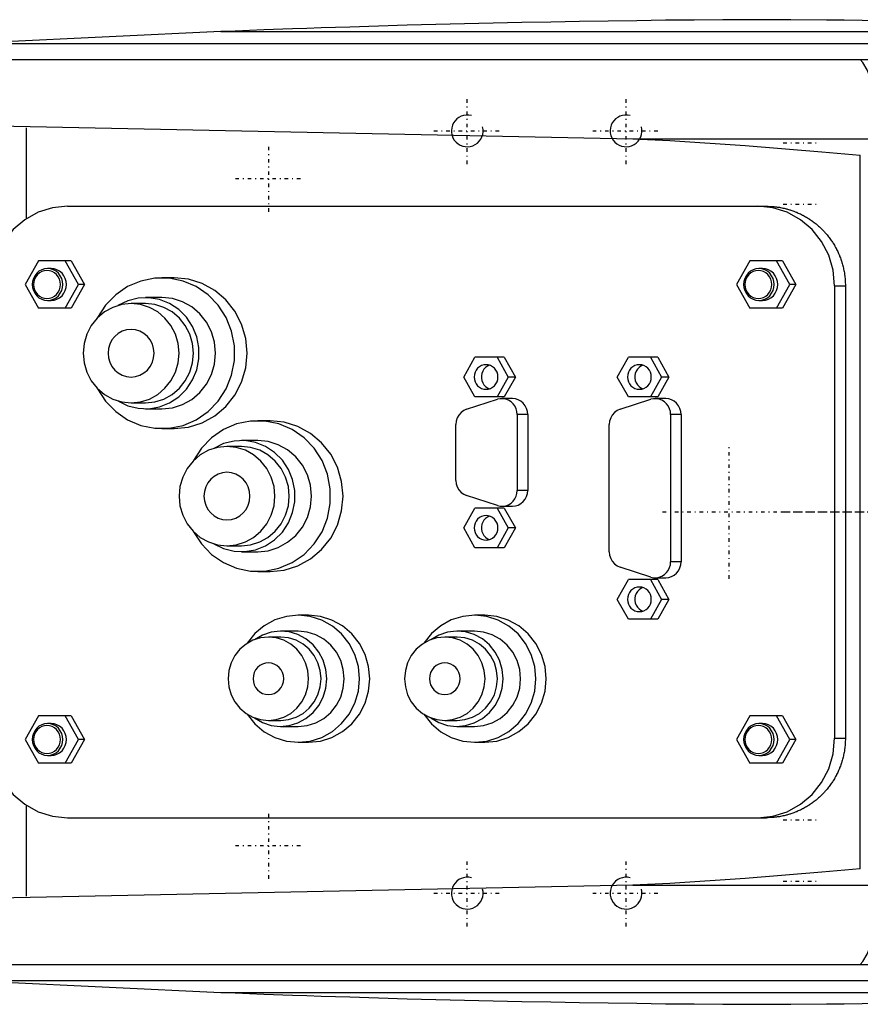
# Model space of a CAD drawing. Extents: x -702 to 168, y -90 to 90.
# Tile 2 of 4: x -556 to -451, y -62 to 62. Entities that reach past the tile are written whole.
import ezdxf

# ---------------------------------------------------------------- set-up
doc = ezdxf.new("R2010")
doc.units = 0
doc.linetypes.add('CENTER', pattern=[1.5, 0.45, -0.5, 0.05, -0.5])
for name, color, linetype in [('AM_0', 7, 'CONTINUOUS'), ('AM_10', 7, 'CONTINUOUS'), ('AM_7', 7, 'CENTER')]:
    doc.layers.add(name, color=color, linetype=linetype)

msp = doc.modelspace()

# ---------------------------------------------------------------- linework, layer by layer
at = {"layer": 'AM_0', "color": 7, "linetype": 'CONTINUOUS'}
for p, q in [((-531.04, 60.5), (-562.76, 59)), ((-531.04, 60.5), (-385.14, 60.5)), ((-562.76, 59), (-352.3, 59)), ((-594.4, 57), (-342.93, 57)), ((-598.5, 49.45), (-479.16, 47)), ((-555.5, 36.95), (-555.5, 48.38)), ((-479.16, 47), (-446.87, 47)), ((-450.5, -44.92), (-450.5, 44.92)), ((-550.34, 38.5), (-462.3, 38.5)), ((-554, 31.65), (-555.67, 28.65)), ((-549.88, 31.65), (-554, 31.65)), ((-548.98, 28.65), (-550.65, 31.65)), ((-549.88, 31.65), (-548.2, 28.65)), ((-464.41, 31.65), (-466.08, 28.65)), ((-460.29, 31.65), (-464.41, 31.65)), ((-459.39, 28.65), (-461.06, 31.65)), ((-460.29, 31.65), (-458.61, 28.65)), ((-552.41, 30.65), (-552.86, 30.65)), ((-462.82, 30.65), (-463.27, 30.65)), ((-555.67, 28.65), (-554, 25.65)), ((-550.65, 25.65), (-548.98, 28.65)), ((-548.2, 28.65), (-549.88, 25.65)), ((-548.2, 28.65), (-548.98, 28.65)), ((-536.9, 29.5), (-538.46, 29.5)), ((-466.08, 28.65), (-464.41, 25.65)), ((-461.06, 25.65), (-459.39, 28.65)), ((-458.61, 28.65), (-460.29, 25.65)), ((-458.61, 28.65), (-459.39, 28.65)), ((-453.75, 28.5), (-452.38, 28.5)), ((-453.75, 28.5), (-453.75, -28.5)), ((-452.38, 28.5), (-452.38, -28.5)), ((-552.86, 26.65), (-552.41, 26.65)), ((-540.53, 26.25), (-542.34, 26.25)), ((-538.46, 27), (-540.53, 27)), ((-463.27, 26.65), (-462.82, 26.65)), ((-549.88, 25.65), (-554, 25.65)), ((-460.29, 25.65), (-464.41, 25.65)), ((-500.43, 17), (-499.03, 19.5)), ((-495.34, 19.5), (-499.03, 19.5)), ((-496.24, 19.5), (-494.85, 17)), ((-495.34, 19.5), (-493.94, 17)), ((-481.11, 17), (-479.71, 19.5)), ((-476.02, 19.5), (-479.71, 19.5)), ((-476.93, 19.5), (-475.53, 17)), ((-476.02, 19.5), (-474.62, 17)), ((-499.03, 14.5), (-500.43, 17)), ((-494.85, 17), (-496.24, 14.5)), ((-493.94, 17), (-495.34, 14.5)), ((-493.94, 17), (-494.85, 17)), ((-479.71, 14.5), (-481.11, 17)), ((-475.53, 17), (-476.93, 14.5)), ((-474.62, 17), (-476.02, 14.5)), ((-474.62, 17), (-475.53, 17)), ((-542.34, 13.75), (-540.53, 13.75)), ((-500.08, 12.94), (-496.21, 14.19)), ((-495.34, 14.5), (-499.03, 14.5)), ((-494.32, 14.28), (-495.64, 14.28)), ((-480.76, 12.94), (-476.89, 14.19)), ((-476.02, 14.5), (-479.71, 14.5)), ((-475, 14.28), (-476.32, 14.28)), ((-540.53, 13), (-538.46, 13)), ((-524.83, 11.5), (-526.38, 11.5)), ((-493.71, 12.28), (-493.71, 2.72)), ((-492.39, 12.28), (-493.71, 12.28)), ((-492.39, 12.28), (-492.39, 2.72)), ((-474.39, 12.28), (-474.39, -6.28)), ((-473.07, 12.28), (-474.39, 12.28)), ((-473.07, 12.28), (-473.07, -6.28)), ((-538.46, 10.5), (-536.9, 10.5)), ((-501.43, 3.97), (-501.43, 11.03)), ((-482.11, -5.03), (-482.11, 11.03)), ((-526.38, 9), (-528.45, 9)), ((-528.45, 8.25), (-530.26, 8.25)), ((-492.39, 2.72), (-493.71, 2.72)), ((-496.21, 0.81), (-500.08, 2.06)), ((-500.43, -2), (-499.03, 0.5)), ((-495.34, 0.5), (-499.03, 0.5)), ((-496.24, 0.5), (-494.85, -2)), ((-495.64, 0.72), (-494.32, 0.72)), ((-495.34, 0.5), (-493.94, -2)), ((-499.03, -4.5), (-500.43, -2)), ((-494.85, -2), (-496.24, -4.5)), ((-493.94, -2), (-495.34, -4.5)), ((-493.94, -2), (-494.85, -2)), ((-530.26, -4.25), (-528.45, -4.25)), ((-495.34, -4.5), (-499.03, -4.5)), ((-528.45, -5), (-526.38, -5)), ((-476.89, -8.19), (-480.76, -6.94)), ((-473.07, -6.28), (-474.39, -6.28)), ((-526.38, -7.5), (-524.83, -7.5)), ((-481.11, -11), (-479.71, -8.5)), ((-476.02, -8.5), (-479.71, -8.5)), ((-476.93, -8.5), (-475.53, -11)), ((-476.32, -8.28), (-475, -8.28)), ((-476.02, -8.5), (-474.62, -11)), ((-479.71, -13.5), (-481.11, -11)), ((-475.53, -11), (-476.93, -13.5)), ((-474.62, -11), (-476.02, -13.5)), ((-474.62, -11), (-475.53, -11)), ((-520, -13), (-521.29, -13)), ((-497.78, -13), (-499.08, -13)), ((-476.02, -13.5), (-479.71, -13.5)), ((-523.49, -15.75), (-525.05, -15.75)), ((-521.29, -15), (-523.49, -15)), ((-501.28, -15.75), (-502.83, -15.75)), ((-499.08, -15), (-501.28, -15)), ((-554, -25.65), (-555.67, -28.65)), ((-549.88, -25.65), (-554, -25.65)), ((-548.98, -28.65), (-550.65, -25.65)), ((-549.88, -25.65), (-548.2, -28.65)), ((-464.41, -25.65), (-466.08, -28.65)), ((-460.29, -25.65), (-464.41, -25.65)), ((-459.39, -28.65), (-461.06, -25.65)), ((-460.29, -25.65), (-458.61, -28.65)), ((-552.41, -26.65), (-552.86, -26.65)), ((-525.05, -26.25), (-523.49, -26.25)), ((-523.49, -27), (-521.29, -27)), ((-502.83, -26.25), (-501.28, -26.25)), ((-501.28, -27), (-499.08, -27)), ((-462.82, -26.65), (-463.27, -26.65)), ((-453.75, -28.5), (-452.38, -28.5)), ((-555.67, -28.65), (-554, -31.65)), ((-550.65, -31.65), (-548.98, -28.65)), ((-548.2, -28.65), (-549.88, -31.65)), ((-548.2, -28.65), (-548.98, -28.65)), ((-521.29, -29), (-520, -29)), ((-499.08, -29), (-497.78, -29)), ((-466.08, -28.65), (-464.41, -31.65)), ((-461.06, -31.65), (-459.39, -28.65)), ((-458.61, -28.65), (-460.29, -31.65)), ((-458.61, -28.65), (-459.39, -28.65)), ((-552.86, -30.65), (-552.41, -30.65)), ((-463.27, -30.65), (-462.82, -30.65)), ((-549.88, -31.65), (-554, -31.65)), ((-460.29, -31.65), (-464.41, -31.65)), ((-555.5, -48.38), (-555.5, -36.95)), ((-550.34, -38.5), (-462.3, -38.5)), ((-479.16, -47), (-598.5, -49.45)), ((-479.16, -47), (-446.87, -47)), ((-594.4, -57), (-342.93, -57)), ((-562.76, -59), (-352.3, -59)), ((-562.76, -59), (-531.04, -60.5)), ((-531.04, -60.5), (-385.14, -60.5))]:
    msp.add_line(p, q, dxfattribs=at)
for points in [[(-550.34, 38.5), (-552.23, 38.31), (-554.04, 37.74), (-555.71, 36.81), (-557.17, 35.57), (-558.37, 34.06), (-559.26, 32.33), (-559.81, 30.45), (-560, 28.5)], [(-453.75, 28.5), (-453.93, 30.45), (-454.48, 32.33), (-455.38, 34.06), (-456.58, 35.57), (-458.04, 36.81), (-459.71, 37.74), (-461.52, 38.31), (-463.41, 38.5)], [(-552.41, 26.65), (-552.03, 26.69), (-551.67, 26.8), (-551.34, 26.99), (-551.04, 27.24), (-550.8, 27.54), (-550.63, 27.88), (-550.52, 28.26), (-550.48, 28.65), (-550.52, 29.04), (-550.63, 29.42), (-550.8, 29.76), (-551.04, 30.06), (-551.34, 30.31), (-551.67, 30.5), (-552.03, 30.61), (-552.41, 30.65)], [(-462.82, 26.65), (-462.44, 26.69), (-462.08, 26.8), (-461.75, 26.99), (-461.45, 27.24), (-461.21, 27.54), (-461.04, 27.88), (-460.93, 28.26), (-460.89, 28.65), (-460.93, 29.04), (-461.04, 29.42), (-461.21, 29.76), (-461.45, 30.06), (-461.75, 30.31), (-462.08, 30.5), (-462.44, 30.61), (-462.82, 30.65)], [(-546.55, 15.52), (-545.55, 13.97), (-544.28, 12.66), (-542.78, 11.62), (-541.12, 10.91), (-539.35, 10.55), (-537.56, 10.55), (-535.79, 10.91), (-534.13, 11.62), (-532.63, 12.66), (-531.36, 13.97), (-530.36, 15.52), (-529.68, 17.24), (-529.32, 19.07), (-529.32, 20.93), (-529.68, 22.76), (-530.36, 24.48), (-531.36, 26.03), (-532.63, 27.34), (-534.13, 28.38), (-535.79, 29.09), (-537.56, 29.45), (-539.35, 29.45), (-541.12, 29.09), (-542.78, 28.38), (-544.28, 27.34), (-545.55, 26.03), (-546.55, 24.48)], [(-536.9, 10.5), (-535.11, 10.68), (-533.39, 11.22), (-531.81, 12.1), (-530.42, 13.28), (-529.27, 14.72), (-528.43, 16.36), (-527.9, 18.15), (-527.73, 20), (-527.9, 21.85), (-528.43, 23.64), (-529.27, 25.28), (-530.42, 26.72), (-531.81, 27.9), (-533.39, 28.78), (-535.11, 29.32), (-536.9, 29.5)], [(-543.99, 13.99), (-542.76, 13.39), (-541.45, 13.06), (-540.09, 13.01), (-538.75, 13.25), (-537.49, 13.75), (-536.34, 14.5), (-535.37, 15.47), (-534.6, 16.63), (-534.07, 17.92), (-533.8, 19.3), (-533.8, 20.7), (-534.07, 22.08), (-534.6, 23.37), (-535.37, 24.53), (-536.34, 25.5), (-537.49, 26.25), (-538.75, 26.75), (-540.09, 26.99), (-541.45, 26.94), (-542.76, 26.61), (-543.99, 26.01)], [(-540.53, 13.75), (-539.35, 13.87), (-538.22, 14.23), (-537.17, 14.8), (-536.26, 15.58), (-535.51, 16.53), (-534.95, 17.61), (-534.61, 18.78), (-534.49, 20), (-534.61, 21.22), (-534.95, 22.39), (-535.51, 23.47), (-536.26, 24.42), (-537.17, 25.2), (-538.22, 25.77), (-539.35, 26.13), (-540.53, 26.25)], [(-538.46, 13), (-537.14, 13.13), (-535.87, 13.53), (-534.7, 14.18), (-533.68, 15.05), (-532.83, 16.11), (-532.21, 17.32), (-531.83, 18.63), (-531.7, 20), (-531.83, 21.37), (-532.21, 22.68), (-532.83, 23.89), (-533.68, 24.95), (-534.7, 25.82), (-535.87, 26.47), (-537.14, 26.87), (-538.46, 27)], [(-497.18, 18.48), (-497.45, 18.36), (-497.69, 18.19), (-497.9, 17.98), (-498.06, 17.72), (-498.17, 17.45), (-498.22, 17.15), (-498.22, 16.85), (-498.17, 16.55), (-498.06, 16.28), (-497.9, 16.02), (-497.69, 15.81), (-497.45, 15.64), (-497.18, 15.52)], [(-477.87, 18.48), (-478.13, 18.36), (-478.37, 18.19), (-478.58, 17.98), (-478.74, 17.72), (-478.85, 17.45), (-478.9, 17.15), (-478.9, 16.85), (-478.85, 16.55), (-478.74, 16.28), (-478.58, 16.02), (-478.37, 15.81), (-478.13, 15.64), (-477.87, 15.52)], [(-493.71, 12.28), (-493.74, 12.65), (-493.84, 13.01), (-494, 13.35), (-494.22, 13.64), (-494.49, 13.89), (-494.8, 14.08), (-495.14, 14.21), (-495.5, 14.27), (-495.86, 14.27), (-496.21, 14.19)], [(-492.39, 12.28), (-492.42, 12.67), (-492.53, 13.04), (-492.71, 13.39), (-492.95, 13.69), (-493.24, 13.94), (-493.58, 14.13), (-493.94, 14.24), (-494.32, 14.28)], [(-474.39, 12.28), (-474.42, 12.65), (-474.52, 13.01), (-474.68, 13.35), (-474.9, 13.64), (-475.17, 13.89), (-475.48, 14.08), (-475.82, 14.21), (-476.18, 14.27), (-476.54, 14.27), (-476.89, 14.19)], [(-473.07, 12.28), (-473.1, 12.67), (-473.21, 13.04), (-473.39, 13.39), (-473.63, 13.69), (-473.93, 13.94), (-474.26, 14.13), (-474.62, 14.24), (-475, 14.28)], [(-500.08, 12.94), (-500.45, 12.77), (-500.78, 12.53), (-501.06, 12.21), (-501.26, 11.85), (-501.39, 11.45), (-501.43, 11.03)], [(-480.76, 12.94), (-481.13, 12.77), (-481.46, 12.53), (-481.74, 12.21), (-481.94, 11.85), (-482.07, 11.45), (-482.11, 11.03)], [(-534.47, -2.48), (-533.47, -4.03), (-532.2, -5.34), (-530.71, -6.38), (-529.05, -7.09), (-527.28, -7.45), (-525.48, -7.45), (-523.72, -7.09), (-522.06, -6.38), (-520.56, -5.34), (-519.29, -4.03), (-518.29, -2.48), (-517.6, -0.76), (-517.25, 1.07), (-517.25, 2.93), (-517.6, 4.76), (-518.29, 6.48), (-519.29, 8.03), (-520.56, 9.34), (-522.06, 10.38), (-523.72, 11.09), (-525.48, 11.45), (-527.28, 11.45), (-529.05, 11.09), (-530.71, 10.38), (-532.2, 9.34), (-533.47, 8.03), (-534.47, 6.48)], [(-524.83, -7.5), (-523.04, -7.32), (-521.32, -6.78), (-519.73, -5.9), (-518.34, -4.72), (-517.2, -3.28), (-516.35, -1.64), (-515.83, 0.15), (-515.65, 2), (-515.83, 3.85), (-516.35, 5.64), (-517.2, 7.28), (-518.34, 8.72), (-519.73, 9.9), (-521.32, 10.78), (-523.04, 11.32), (-524.83, 11.5)], [(-531.92, -4.01), (-530.69, -4.61), (-529.37, -4.94), (-528.02, -4.99), (-526.68, -4.75), (-525.41, -4.25), (-524.27, -3.5), (-523.29, -2.53), (-522.53, -1.37), (-522, -0.08), (-521.73, 1.3), (-521.73, 2.7), (-522, 4.08), (-522.53, 5.37), (-523.29, 6.53), (-524.27, 7.5), (-525.41, 8.25), (-526.68, 8.75), (-528.02, 8.99), (-529.37, 8.94), (-530.69, 8.61), (-531.92, 8.01)], [(-526.38, -5), (-525.06, -4.87), (-523.8, -4.47), (-522.63, -3.82), (-521.6, -2.95), (-520.76, -1.89), (-520.14, -0.68), (-519.75, 0.63), (-519.62, 2), (-519.75, 3.37), (-520.14, 4.68), (-520.76, 5.89), (-521.6, 6.95), (-522.63, 7.82), (-523.8, 8.47), (-525.06, 8.87), (-526.38, 9)], [(-528.45, -4.25), (-527.28, -4.13), (-526.14, -3.77), (-525.1, -3.2), (-524.18, -2.42), (-523.43, -1.47), (-522.88, -0.39), (-522.53, 0.78), (-522.42, 2), (-522.53, 3.22), (-522.88, 4.39), (-523.43, 5.47), (-524.18, 6.42), (-525.1, 7.2), (-526.14, 7.77), (-527.28, 8.13), (-528.45, 8.25)], [(-501.43, 3.97), (-501.39, 3.55), (-501.26, 3.15), (-501.06, 2.79), (-500.78, 2.47), (-500.45, 2.23), (-500.08, 2.06)], [(-496.21, 0.81), (-495.86, 0.73), (-495.5, 0.73), (-495.14, 0.79), (-494.8, 0.92), (-494.49, 1.11), (-494.22, 1.36), (-494, 1.65), (-493.84, 1.99), (-493.74, 2.35), (-493.71, 2.72)], [(-494.32, 0.72), (-493.94, 0.76), (-493.58, 0.87), (-493.24, 1.06), (-492.95, 1.31), (-492.71, 1.61), (-492.53, 1.96), (-492.42, 2.33), (-492.39, 2.72)], [(-497.18, -0.52), (-497.45, -0.64), (-497.69, -0.81), (-497.9, -1.02), (-498.06, -1.28), (-498.17, -1.55), (-498.22, -1.85), (-498.22, -2.15), (-498.17, -2.45), (-498.06, -2.72), (-497.9, -2.98), (-497.69, -3.19), (-497.45, -3.36), (-497.18, -3.48)], [(-482.11, -5.03), (-482.07, -5.45), (-481.94, -5.85), (-481.74, -6.21), (-481.46, -6.53), (-481.13, -6.77), (-480.76, -6.94)], [(-476.89, -8.19), (-476.54, -8.27), (-476.18, -8.27), (-475.82, -8.21), (-475.48, -8.08), (-475.17, -7.89), (-474.9, -7.64), (-474.68, -7.35), (-474.52, -7.01), (-474.42, -6.65), (-474.39, -6.28)], [(-475, -8.28), (-474.62, -8.24), (-474.26, -8.13), (-473.93, -7.94), (-473.63, -7.69), (-473.39, -7.39), (-473.21, -7.04), (-473.1, -6.67), (-473.07, -6.28)], [(-477.87, -9.52), (-478.13, -9.64), (-478.37, -9.81), (-478.58, -10.02), (-478.74, -10.28), (-478.85, -10.55), (-478.9, -10.85), (-478.9, -11.15), (-478.85, -11.45), (-478.74, -11.72), (-478.58, -11.98), (-478.37, -12.19), (-478.13, -12.36), (-477.87, -12.48)], [(-527.7, -25.47), (-526.74, -26.68), (-525.56, -27.67), (-524.23, -28.4), (-522.78, -28.85), (-521.27, -29), (-519.77, -28.84), (-518.32, -28.38), (-516.99, -27.64), (-515.82, -26.65), (-514.86, -25.44), (-514.15, -24.06), (-513.71, -22.56), (-513.57, -21), (-513.71, -19.44), (-514.15, -17.94), (-514.86, -16.56), (-515.82, -15.35), (-516.99, -14.36), (-518.32, -13.62), (-519.77, -13.16), (-521.27, -13), (-522.78, -13.15), (-524.23, -13.6), (-525.56, -14.33), (-526.74, -15.32), (-527.7, -16.53)], [(-520, -29), (-518.49, -28.85), (-517.04, -28.39), (-515.71, -27.65), (-514.54, -26.66), (-513.57, -25.44), (-512.86, -24.06), (-512.42, -22.56), (-512.27, -21), (-512.42, -19.44), (-512.86, -17.94), (-513.57, -16.56), (-514.54, -15.34), (-515.71, -14.35), (-517.04, -13.61), (-518.49, -13.15), (-520, -13)], [(-505.48, -25.47), (-504.52, -26.68), (-503.35, -27.67), (-502.01, -28.4), (-500.56, -28.85), (-499.06, -29), (-497.55, -28.84), (-496.11, -28.38), (-494.77, -27.64), (-493.61, -26.65), (-492.65, -25.44), (-491.94, -24.06), (-491.5, -22.56), (-491.35, -21), (-491.5, -19.44), (-491.94, -17.94), (-492.65, -16.56), (-493.61, -15.35), (-494.77, -14.36), (-496.11, -13.62), (-497.55, -13.16), (-499.06, -13), (-500.56, -13.15), (-502.01, -13.6), (-503.35, -14.33), (-504.52, -15.32), (-505.48, -16.53)], [(-497.78, -29), (-496.28, -28.85), (-494.83, -28.39), (-493.49, -27.65), (-492.32, -26.66), (-491.36, -25.44), (-490.64, -24.06), (-490.2, -22.56), (-490.06, -21), (-490.2, -19.44), (-490.64, -17.94), (-491.36, -16.56), (-492.32, -15.34), (-493.49, -14.35), (-494.83, -13.61), (-496.28, -13.15), (-497.78, -13)], [(-526.81, -25.92), (-525.8, -26.5), (-524.71, -26.87), (-523.57, -27), (-522.43, -26.9), (-521.33, -26.57), (-520.32, -26.02), (-519.42, -25.27), (-518.69, -24.36), (-518.15, -23.32), (-517.81, -22.18), (-517.7, -21), (-517.81, -19.82), (-518.15, -18.68), (-518.69, -17.64), (-519.42, -16.73), (-520.32, -15.98), (-521.33, -15.43), (-522.43, -15.1), (-523.57, -15), (-524.71, -15.13), (-525.8, -15.5), (-526.81, -16.08)], [(-523.49, -26.25), (-522.5, -26.15), (-521.55, -25.85), (-520.68, -25.37), (-519.91, -24.71), (-519.28, -23.92), (-518.81, -23.01), (-518.52, -22.02), (-518.42, -21), (-518.52, -19.98), (-518.81, -18.99), (-519.28, -18.08), (-519.91, -17.29), (-520.68, -16.63), (-521.55, -16.15), (-522.5, -15.85), (-523.49, -15.75)], [(-521.29, -27), (-520.16, -26.88), (-519.08, -26.54), (-518.07, -25.99), (-517.2, -25.24), (-516.48, -24.33), (-515.94, -23.3), (-515.61, -22.17), (-515.5, -21), (-515.61, -19.83), (-515.94, -18.7), (-516.48, -17.67), (-517.2, -16.76), (-518.07, -16.01), (-519.08, -15.46), (-520.16, -15.12), (-521.29, -15)], [(-504.59, -25.92), (-503.59, -26.5), (-502.5, -26.87), (-501.36, -27), (-500.22, -26.9), (-499.12, -26.57), (-498.1, -26.02), (-497.21, -25.27), (-496.48, -24.36), (-495.93, -23.32), (-495.6, -22.18), (-495.48, -21), (-495.6, -19.82), (-495.93, -18.68), (-496.48, -17.64), (-497.21, -16.73), (-498.1, -15.98), (-499.12, -15.43), (-500.22, -15.1), (-501.36, -15), (-502.5, -15.13), (-503.59, -15.5), (-504.59, -16.08)], [(-501.28, -26.25), (-500.29, -26.15), (-499.34, -25.85), (-498.46, -25.37), (-497.69, -24.71), (-497.06, -23.92), (-496.59, -23.01), (-496.3, -22.02), (-496.21, -21), (-496.3, -19.98), (-496.59, -18.99), (-497.06, -18.08), (-497.69, -17.29), (-498.46, -16.63), (-499.34, -16.15), (-500.29, -15.85), (-501.28, -15.75)], [(-499.08, -27), (-497.95, -26.88), (-496.86, -26.54), (-495.86, -25.99), (-494.98, -25.24), (-494.26, -24.33), (-493.72, -23.3), (-493.39, -22.17), (-493.28, -21), (-493.39, -19.83), (-493.72, -18.7), (-494.26, -17.67), (-494.98, -16.76), (-495.86, -16.01), (-496.86, -15.46), (-497.95, -15.12), (-499.08, -15)], [(-552.41, -30.65), (-552.03, -30.61), (-551.67, -30.5), (-551.34, -30.31), (-551.04, -30.06), (-550.8, -29.76), (-550.63, -29.42), (-550.52, -29.04), (-550.48, -28.65), (-550.52, -28.26), (-550.63, -27.88), (-550.8, -27.54), (-551.04, -27.24), (-551.34, -26.99), (-551.67, -26.8), (-552.03, -26.69), (-552.41, -26.65)], [(-462.82, -30.65), (-462.44, -30.61), (-462.08, -30.5), (-461.75, -30.31), (-461.45, -30.06), (-461.21, -29.76), (-461.04, -29.42), (-460.93, -29.04), (-460.89, -28.65), (-460.93, -28.26), (-461.04, -27.88), (-461.21, -27.54), (-461.45, -27.24), (-461.75, -26.99), (-462.08, -26.8), (-462.44, -26.69), (-462.82, -26.65)], [(-560, -28.5), (-559.81, -30.45), (-559.26, -32.33), (-558.37, -34.06), (-557.17, -35.57), (-555.71, -36.81), (-554.04, -37.74), (-552.23, -38.31), (-550.34, -38.5)], [(-463.41, -38.5), (-461.52, -38.31), (-459.71, -37.74), (-458.04, -36.81), (-456.58, -35.57), (-455.38, -34.06), (-454.48, -32.33), (-453.93, -30.45), (-453.75, -28.5)]]:
    msp.add_lwpolyline(points, dxfattribs=at)
for points in [[(-552.86, 30.65), (-553.24, 30.61), (-553.6, 30.5), (-553.94, 30.31), (-554.23, 30.06), (-554.47, 29.76), (-554.65, 29.42), (-554.76, 29.04), (-554.8, 28.65), (-554.76, 28.26), (-554.65, 27.88), (-554.47, 27.54), (-554.23, 27.24), (-553.94, 26.99), (-553.6, 26.8), (-553.24, 26.69), (-552.86, 26.65), (-552.49, 26.69), (-552.12, 26.8), (-551.79, 26.99), (-551.5, 27.24), (-551.26, 27.54), (-551.08, 27.88), (-550.97, 28.26), (-550.93, 28.65), (-550.97, 29.04), (-551.08, 29.42), (-551.26, 29.76), (-551.5, 30.06), (-551.79, 30.31), (-552.12, 30.5), (-552.49, 30.61)], [(-552.93, 26.9), (-552.6, 26.93), (-552.28, 27.03), (-551.99, 27.19), (-551.73, 27.41), (-551.52, 27.68), (-551.37, 27.98), (-551.27, 28.31), (-551.24, 28.65), (-551.27, 28.99), (-551.37, 29.32), (-551.52, 29.62), (-551.73, 29.89), (-551.99, 30.11), (-552.28, 30.27), (-552.6, 30.37), (-552.93, 30.4), (-553.26, 30.37), (-553.58, 30.27), (-553.87, 30.11), (-554.12, 29.89), (-554.33, 29.62), (-554.49, 29.32), (-554.59, 28.99), (-554.62, 28.65), (-554.59, 28.31), (-554.49, 27.98), (-554.33, 27.68), (-554.12, 27.41), (-553.87, 27.19), (-553.58, 27.03), (-553.26, 26.93)], [(-463.27, 30.65), (-463.65, 30.61), (-464.01, 30.5), (-464.35, 30.31), (-464.64, 30.06), (-464.88, 29.76), (-465.06, 29.42), (-465.17, 29.04), (-465.21, 28.65), (-465.17, 28.26), (-465.06, 27.88), (-464.88, 27.54), (-464.64, 27.24), (-464.35, 26.99), (-464.01, 26.8), (-463.65, 26.69), (-463.27, 26.65), (-462.9, 26.69), (-462.53, 26.8), (-462.2, 26.99), (-461.91, 27.24), (-461.67, 27.54), (-461.49, 27.88), (-461.38, 28.26), (-461.34, 28.65), (-461.38, 29.04), (-461.49, 29.42), (-461.67, 29.76), (-461.91, 30.06), (-462.2, 30.31), (-462.53, 30.5), (-462.9, 30.61)], [(-463.34, 26.9), (-463.01, 26.93), (-462.69, 27.03), (-462.4, 27.19), (-462.14, 27.41), (-461.93, 27.68), (-461.78, 27.98), (-461.68, 28.31), (-461.65, 28.65), (-461.68, 28.99), (-461.78, 29.32), (-461.93, 29.62), (-462.14, 29.89), (-462.4, 30.11), (-462.69, 30.27), (-463.01, 30.37), (-463.34, 30.4), (-463.67, 30.37), (-463.99, 30.27), (-464.28, 30.11), (-464.53, 29.89), (-464.74, 29.62), (-464.9, 29.32), (-465, 28.99), (-465.03, 28.65), (-465, 28.31), (-464.9, 27.98), (-464.74, 27.68), (-464.53, 27.41), (-464.28, 27.19), (-463.99, 27.03), (-463.67, 26.93)], [(-542.34, 26.25), (-543.52, 26.13), (-544.65, 25.77), (-545.69, 25.2), (-546.61, 24.42), (-547.36, 23.47), (-547.92, 22.39), (-548.26, 21.22), (-548.38, 20), (-548.26, 18.78), (-547.92, 17.61), (-547.36, 16.53), (-546.61, 15.58), (-545.69, 14.8), (-544.65, 14.23), (-543.52, 13.87), (-542.34, 13.75), (-541.16, 13.87), (-540.03, 14.23), (-538.98, 14.8), (-538.07, 15.58), (-537.32, 16.53), (-536.76, 17.61), (-536.42, 18.78), (-536.3, 20), (-536.42, 21.22), (-536.76, 22.39), (-537.32, 23.47), (-538.07, 24.42), (-538.98, 25.2), (-540.03, 25.77), (-541.16, 26.13)], [(-542.34, 23), (-542.9, 22.94), (-543.45, 22.77), (-543.95, 22.49), (-544.39, 22.12), (-544.75, 21.67), (-545.02, 21.15), (-545.18, 20.59), (-545.24, 20), (-545.18, 19.41), (-545.02, 18.85), (-544.75, 18.33), (-544.39, 17.88), (-543.95, 17.51), (-543.45, 17.23), (-542.9, 17.06), (-542.34, 17), (-541.77, 17.06), (-541.23, 17.23), (-540.73, 17.51), (-540.29, 17.88), (-539.93, 18.33), (-539.66, 18.85), (-539.5, 19.41), (-539.44, 20), (-539.5, 20.59), (-539.66, 21.15), (-539.93, 21.67), (-540.29, 22.12), (-540.73, 22.49), (-541.23, 22.77), (-541.77, 22.94)], [(-497.64, 18.55), (-497.93, 18.52), (-498.21, 18.43), (-498.47, 18.29), (-498.7, 18.1), (-498.88, 17.86), (-499.02, 17.59), (-499.11, 17.3), (-499.13, 17), (-499.11, 16.7), (-499.02, 16.41), (-498.88, 16.14), (-498.7, 15.9), (-498.47, 15.71), (-498.21, 15.57), (-497.93, 15.48), (-497.64, 15.45), (-497.35, 15.48), (-497.06, 15.57), (-496.81, 15.71), (-496.58, 15.9), (-496.39, 16.14), (-496.25, 16.41), (-496.17, 16.7), (-496.14, 17), (-496.17, 17.3), (-496.25, 17.59), (-496.39, 17.86), (-496.58, 18.1), (-496.81, 18.29), (-497.06, 18.43), (-497.35, 18.52)], [(-478.32, 18.55), (-478.61, 18.52), (-478.89, 18.43), (-479.15, 18.29), (-479.38, 18.1), (-479.56, 17.86), (-479.7, 17.59), (-479.79, 17.3), (-479.82, 17), (-479.79, 16.7), (-479.7, 16.41), (-479.56, 16.14), (-479.38, 15.9), (-479.15, 15.71), (-478.89, 15.57), (-478.61, 15.48), (-478.32, 15.45), (-478.03, 15.48), (-477.75, 15.57), (-477.49, 15.71), (-477.26, 15.9), (-477.07, 16.14), (-476.94, 16.41), (-476.85, 16.7), (-476.82, 17), (-476.85, 17.3), (-476.94, 17.59), (-477.07, 17.86), (-477.26, 18.1), (-477.49, 18.29), (-477.75, 18.43), (-478.03, 18.52)], [(-530.26, 8.25), (-531.44, 8.13), (-532.58, 7.77), (-533.62, 7.2), (-534.53, 6.42), (-535.28, 5.47), (-535.84, 4.39), (-536.19, 3.22), (-536.3, 2), (-536.19, 0.78), (-535.84, -0.39), (-535.28, -1.47), (-534.53, -2.42), (-533.62, -3.2), (-532.58, -3.77), (-531.44, -4.13), (-530.26, -4.25), (-529.09, -4.13), (-527.95, -3.77), (-526.91, -3.2), (-526, -2.42), (-525.25, -1.47), (-524.69, -0.39), (-524.34, 0.78), (-524.23, 2), (-524.34, 3.22), (-524.69, 4.39), (-525.25, 5.47), (-526, 6.42), (-526.91, 7.2), (-527.95, 7.77), (-529.09, 8.13)], [(-530.26, 5), (-530.83, 4.94), (-531.37, 4.77), (-531.87, 4.49), (-532.31, 4.12), (-532.67, 3.67), (-532.94, 3.15), (-533.11, 2.59), (-533.16, 2), (-533.11, 1.41), (-532.94, 0.85), (-532.67, 0.33), (-532.31, -0.12), (-531.87, -0.49), (-531.37, -0.77), (-530.83, -0.94), (-530.26, -1), (-529.7, -0.94), (-529.16, -0.77), (-528.65, -0.49), (-528.22, -0.12), (-527.86, 0.33), (-527.59, 0.85), (-527.42, 1.41), (-527.37, 2), (-527.42, 2.59), (-527.59, 3.15), (-527.86, 3.67), (-528.22, 4.12), (-528.65, 4.49), (-529.16, 4.77), (-529.7, 4.94)], [(-497.64, -0.45), (-497.93, -0.48), (-498.21, -0.57), (-498.47, -0.71), (-498.7, -0.9), (-498.88, -1.14), (-499.02, -1.41), (-499.11, -1.7), (-499.13, -2), (-499.11, -2.3), (-499.02, -2.59), (-498.88, -2.86), (-498.7, -3.1), (-498.47, -3.29), (-498.21, -3.43), (-497.93, -3.52), (-497.64, -3.55), (-497.35, -3.52), (-497.06, -3.43), (-496.81, -3.29), (-496.58, -3.1), (-496.39, -2.86), (-496.25, -2.59), (-496.17, -2.3), (-496.14, -2), (-496.17, -1.7), (-496.25, -1.41), (-496.39, -1.14), (-496.58, -0.9), (-496.81, -0.71), (-497.06, -0.57), (-497.35, -0.48)], [(-478.32, -9.45), (-478.61, -9.48), (-478.89, -9.57), (-479.15, -9.71), (-479.38, -9.9), (-479.56, -10.14), (-479.7, -10.41), (-479.79, -10.7), (-479.82, -11), (-479.79, -11.3), (-479.7, -11.59), (-479.56, -11.86), (-479.38, -12.1), (-479.15, -12.29), (-478.89, -12.43), (-478.61, -12.52), (-478.32, -12.55), (-478.03, -12.52), (-477.75, -12.43), (-477.49, -12.29), (-477.26, -12.1), (-477.07, -11.86), (-476.94, -11.59), (-476.85, -11.3), (-476.82, -11), (-476.85, -10.7), (-476.94, -10.41), (-477.07, -10.14), (-477.26, -9.9), (-477.49, -9.71), (-477.75, -9.57), (-478.03, -9.48)], [(-525.05, -15.75), (-526.04, -15.85), (-526.99, -16.15), (-527.86, -16.63), (-528.63, -17.29), (-529.26, -18.08), (-529.73, -18.99), (-530.02, -19.98), (-530.12, -21), (-530.02, -22.02), (-529.73, -23.01), (-529.26, -23.92), (-528.63, -24.71), (-527.86, -25.37), (-526.99, -25.85), (-526.04, -26.15), (-525.05, -26.25), (-524.06, -26.15), (-523.11, -25.85), (-522.23, -25.37), (-521.46, -24.71), (-520.83, -23.92), (-520.36, -23.01), (-520.07, -22.02), (-519.98, -21), (-520.07, -19.98), (-520.36, -18.99), (-520.83, -18.08), (-521.46, -17.29), (-522.23, -16.63), (-523.11, -16.15), (-524.06, -15.85)], [(-502.83, -15.75), (-503.82, -15.85), (-504.77, -16.15), (-505.65, -16.63), (-506.42, -17.29), (-507.05, -18.08), (-507.52, -18.99), (-507.8, -19.98), (-507.9, -21), (-507.8, -22.02), (-507.52, -23.01), (-507.05, -23.92), (-506.42, -24.71), (-505.65, -25.37), (-504.77, -25.85), (-503.82, -26.15), (-502.83, -26.25), (-501.84, -26.15), (-500.89, -25.85), (-500.01, -25.37), (-499.24, -24.71), (-498.61, -23.92), (-498.15, -23.01), (-497.86, -22.02), (-497.76, -21), (-497.86, -19.98), (-498.15, -18.99), (-498.61, -18.08), (-499.24, -17.29), (-500.01, -16.63), (-500.89, -16.15), (-501.84, -15.85)], [(-525.05, -19), (-525.42, -19.04), (-525.79, -19.15), (-526.12, -19.34), (-526.41, -19.59), (-526.65, -19.89), (-526.83, -20.23), (-526.94, -20.61), (-526.98, -21), (-526.94, -21.39), (-526.83, -21.77), (-526.65, -22.11), (-526.41, -22.41), (-526.12, -22.66), (-525.79, -22.85), (-525.42, -22.96), (-525.05, -23), (-524.67, -22.96), (-524.31, -22.85), (-523.97, -22.66), (-523.68, -22.41), (-523.44, -22.11), (-523.26, -21.77), (-523.15, -21.39), (-523.12, -21), (-523.15, -20.61), (-523.26, -20.23), (-523.44, -19.89), (-523.68, -19.59), (-523.97, -19.34), (-524.31, -19.15), (-524.67, -19.04)], [(-502.83, -19), (-503.21, -19.04), (-503.57, -19.15), (-503.9, -19.34), (-504.2, -19.59), (-504.44, -19.89), (-504.62, -20.23), (-504.73, -20.61), (-504.76, -21), (-504.73, -21.39), (-504.62, -21.77), (-504.44, -22.11), (-504.2, -22.41), (-503.9, -22.66), (-503.57, -22.85), (-503.21, -22.96), (-502.83, -23), (-502.45, -22.96), (-502.09, -22.85), (-501.76, -22.66), (-501.46, -22.41), (-501.22, -22.11), (-501.05, -21.77), (-500.94, -21.39), (-500.9, -21), (-500.94, -20.61), (-501.05, -20.23), (-501.22, -19.89), (-501.46, -19.59), (-501.76, -19.34), (-502.09, -19.15), (-502.45, -19.04)], [(-552.86, -26.65), (-553.24, -26.69), (-553.6, -26.8), (-553.94, -26.99), (-554.23, -27.24), (-554.47, -27.54), (-554.65, -27.88), (-554.76, -28.26), (-554.8, -28.65), (-554.76, -29.04), (-554.65, -29.42), (-554.47, -29.76), (-554.23, -30.06), (-553.94, -30.31), (-553.6, -30.5), (-553.24, -30.61), (-552.86, -30.65), (-552.49, -30.61), (-552.12, -30.5), (-551.79, -30.31), (-551.5, -30.06), (-551.26, -29.76), (-551.08, -29.42), (-550.97, -29.04), (-550.93, -28.65), (-550.97, -28.26), (-551.08, -27.88), (-551.26, -27.54), (-551.5, -27.24), (-551.79, -26.99), (-552.12, -26.8), (-552.49, -26.69)], [(-552.93, -30.4), (-552.6, -30.37), (-552.28, -30.27), (-551.99, -30.11), (-551.73, -29.89), (-551.52, -29.62), (-551.37, -29.32), (-551.27, -28.99), (-551.24, -28.65), (-551.27, -28.31), (-551.37, -27.98), (-551.52, -27.68), (-551.73, -27.41), (-551.99, -27.19), (-552.28, -27.03), (-552.6, -26.93), (-552.93, -26.9), (-553.26, -26.93), (-553.58, -27.03), (-553.87, -27.19), (-554.12, -27.41), (-554.33, -27.68), (-554.49, -27.98), (-554.59, -28.31), (-554.62, -28.65), (-554.59, -28.99), (-554.49, -29.32), (-554.33, -29.62), (-554.12, -29.89), (-553.87, -30.11), (-553.58, -30.27), (-553.26, -30.37)], [(-463.27, -26.65), (-463.65, -26.69), (-464.01, -26.8), (-464.35, -26.99), (-464.64, -27.24), (-464.88, -27.54), (-465.06, -27.88), (-465.17, -28.26), (-465.21, -28.65), (-465.17, -29.04), (-465.06, -29.42), (-464.88, -29.76), (-464.64, -30.06), (-464.35, -30.31), (-464.01, -30.5), (-463.65, -30.61), (-463.27, -30.65), (-462.9, -30.61), (-462.53, -30.5), (-462.2, -30.31), (-461.91, -30.06), (-461.67, -29.76), (-461.49, -29.42), (-461.38, -29.04), (-461.34, -28.65), (-461.38, -28.26), (-461.49, -27.88), (-461.67, -27.54), (-461.91, -27.24), (-462.2, -26.99), (-462.53, -26.8), (-462.9, -26.69)], [(-463.34, -30.4), (-463.01, -30.37), (-462.69, -30.27), (-462.4, -30.11), (-462.14, -29.89), (-461.93, -29.62), (-461.78, -29.32), (-461.68, -28.99), (-461.65, -28.65), (-461.68, -28.31), (-461.78, -27.98), (-461.93, -27.68), (-462.14, -27.41), (-462.4, -27.19), (-462.69, -27.03), (-463.01, -26.93), (-463.34, -26.9), (-463.67, -26.93), (-463.99, -27.03), (-464.28, -27.19), (-464.53, -27.41), (-464.74, -27.68), (-464.9, -27.98), (-465, -28.31), (-465.03, -28.65), (-465, -28.99), (-464.9, -29.32), (-464.74, -29.62), (-464.53, -29.89), (-464.28, -30.11), (-463.99, -30.27), (-463.67, -30.37)]]:
    msp.add_lwpolyline(points, close=True, dxfattribs=at)
for points in [[(-466, 62, 0), (-467.81, 61.99, 0), (-471.42, 61.96, 0), (-475.04, 61.92, 0), (-476.84, 61.9, 0), (-478.65, 61.87, 0), (-482.26, 61.82, 0), (-485.88, 61.77, 0), (-489.49, 61.7, 0), (-493.11, 61.63, 0), (-496.72, 61.56, 0), (-498.53, 61.51, 0), (-500.33, 61.47, 0), (-503.95, 61.38, 0), (-507.56, 61.29, 0), (-511.17, 61.18, 0), (-514.79, 61.07, 0), (-518.4, 60.96, 0), (-520.21, 60.9, 0), (-522.01, 60.83, 0), (-525.62, 60.71, 0), (-529.24, 60.57, 0), (-531.04, 60.5, 0)], [(-385.14, 60.5, 0), (-387.39, 60.58, 0), (-391.88, 60.72, 0), (-396.37, 60.86, 0), (-398.61, 60.93, 0), (-400.86, 61, 0), (-405.35, 61.12, 0), (-409.84, 61.24, 0), (-414.33, 61.34, 0), (-418.83, 61.44, 0), (-423.32, 61.53, 0), (-425.56, 61.58, 0), (-427.81, 61.62, 0), (-432.3, 61.69, 0), (-436.8, 61.76, 0), (-441.29, 61.82, 0), (-445.78, 61.87, 0), (-450.27, 61.91, 0), (-452.52, 61.93, 0), (-454.77, 61.95, 0), (-459.26, 61.97, 0), (-463.75, 61.99, 0), (-466, 62, 0)], [(-449.12, 54.2, 0), (-449.25, 54.71, 0), (-449.64, 55.69, 0), (-450.19, 56.59, 0), (-450.53, 57, 0)], [(-479.16, 47, 0), (-474.48, 46.77, 0), (-464.99, 46.16, 0), (-455.36, 45.37, 0), (-450.5, 44.92, 0)], [(-462.3, 38.5, 0), (-462.23, 38.5, 0), (-462.09, 38.5, 0), (-461.95, 38.49, 0), (-461.88, 38.49, 0), (-461.81, 38.49, 0), (-461.67, 38.48, 0), (-461.53, 38.47, 0), (-461.39, 38.46, 0), (-461.25, 38.44, 0), (-461.11, 38.43, 0), (-461.04, 38.42, 0), (-460.96, 38.41, 0), (-460.82, 38.39, 0), (-460.68, 38.37, 0), (-460.54, 38.34, 0), (-460.4, 38.31, 0), (-460.26, 38.28, 0), (-460.18, 38.27, 0), (-460.11, 38.25, 0), (-459.97, 38.22, 0), (-459.83, 38.18, 0), (-459.76, 38.17, 0), (-459.69, 38.15, 0), (-459.55, 38.11, 0), (-459.41, 38.07, 0), (-459.34, 38.04, 0), (-459.27, 38.02, 0), (-459.13, 37.97, 0), (-458.99, 37.93, 0), (-458.86, 37.88, 0), (-458.72, 37.82, 0), (-458.58, 37.77, 0), (-458.51, 37.74, 0), (-458.45, 37.71, 0), (-458.31, 37.65, 0), (-458.18, 37.59, 0), (-458.04, 37.53, 0), (-457.91, 37.47, 0), (-457.78, 37.4, 0), (-457.72, 37.37, 0), (-457.65, 37.33, 0), (-457.52, 37.26, 0), (-457.4, 37.19, 0), (-457.27, 37.12, 0), (-457.14, 37.04, 0), (-457.02, 36.96, 0), (-456.96, 36.92, 0), (-456.9, 36.88, 0), (-456.78, 36.8, 0), (-456.66, 36.72, 0), (-456.54, 36.64, 0), (-456.42, 36.55, 0), (-456.31, 36.47, 0), (-456.25, 36.42, 0), (-456.19, 36.38, 0), (-456.08, 36.29, 0), (-455.97, 36.2, 0), (-455.86, 36.1, 0), (-455.76, 36.01, 0), (-455.65, 35.92, 0), (-455.6, 35.87, 0), (-455.55, 35.82, 0), (-455.45, 35.72, 0), (-455.35, 35.63, 0), (-455.3, 35.58, 0), (-455.25, 35.53, 0), (-455.15, 35.43, 0), (-455.05, 35.33, 0), (-455.01, 35.27, 0), (-454.96, 35.22, 0), (-454.87, 35.12, 0), (-454.77, 35.01, 0), (-454.68, 34.9, 0), (-454.59, 34.79, 0), (-454.5, 34.67, 0), (-454.46, 34.62, 0), (-454.41, 34.56, 0), (-454.33, 34.44, 0), (-454.24, 34.33, 0), (-454.16, 34.21, 0), (-454.08, 34.09, 0), (-454, 33.97, 0), (-453.96, 33.9, 0), (-453.92, 33.84, 0), (-453.84, 33.72, 0), (-453.76, 33.59, 0), (-453.69, 33.46, 0), (-453.62, 33.33, 0), (-453.55, 33.2, 0), (-453.51, 33.14, 0), (-453.48, 33.07, 0), (-453.41, 32.94, 0), (-453.35, 32.81, 0), (-453.29, 32.67, 0), (-453.23, 32.54, 0), (-453.17, 32.4, 0), (-453.14, 32.33, 0), (-453.11, 32.27, 0), (-453.06, 32.13, 0), (-453, 31.99, 0), (-452.95, 31.85, 0), (-452.91, 31.71, 0), (-452.86, 31.57, 0), (-452.84, 31.5, 0), (-452.82, 31.43, 0), (-452.77, 31.29, 0), (-452.73, 31.14, 0), (-452.71, 31.07, 0), (-452.7, 31, 0), (-452.66, 30.86, 0), (-452.63, 30.71, 0), (-452.61, 30.64, 0), (-452.6, 30.57, 0), (-452.57, 30.43, 0), (-452.54, 30.28, 0), (-452.51, 30.14, 0), (-452.49, 30, 0), (-452.47, 29.85, 0), (-452.46, 29.78, 0), (-452.45, 29.71, 0), (-452.44, 29.56, 0), (-452.42, 29.42, 0), (-452.41, 29.28, 0), (-452.4, 29.14, 0), (-452.39, 28.99, 0), (-452.39, 28.92, 0), (-452.39, 28.85, 0), (-452.38, 28.71, 0), (-452.38, 28.57, 0), (-452.38, 28.5, 0)], [(-452.38, -28.5, 0), (-452.38, -28.57, 0), (-452.38, -28.71, 0), (-452.39, -28.85, 0), (-452.39, -28.92, 0), (-452.39, -28.99, 0), (-452.4, -29.14, 0), (-452.41, -29.28, 0), (-452.42, -29.42, 0), (-452.44, -29.56, 0), (-452.45, -29.71, 0), (-452.46, -29.78, 0), (-452.47, -29.85, 0), (-452.49, -30, 0), (-452.51, -30.14, 0), (-452.54, -30.28, 0), (-452.57, -30.43, 0), (-452.6, -30.57, 0), (-452.61, -30.64, 0), (-452.63, -30.71, 0), (-452.66, -30.86, 0), (-452.7, -31, 0), (-452.71, -31.07, 0), (-452.73, -31.14, 0), (-452.77, -31.29, 0), (-452.82, -31.43, 0), (-452.84, -31.5, 0), (-452.86, -31.57, 0), (-452.91, -31.71, 0), (-452.95, -31.85, 0), (-453, -31.99, 0), (-453.06, -32.13, 0), (-453.11, -32.27, 0), (-453.14, -32.33, 0), (-453.17, -32.4, 0), (-453.23, -32.54, 0), (-453.29, -32.67, 0), (-453.35, -32.81, 0), (-453.41, -32.94, 0), (-453.48, -33.07, 0), (-453.51, -33.14, 0), (-453.55, -33.2, 0), (-453.62, -33.33, 0), (-453.69, -33.46, 0), (-453.76, -33.59, 0), (-453.84, -33.72, 0), (-453.92, -33.84, 0), (-453.96, -33.9, 0), (-454, -33.97, 0), (-454.08, -34.09, 0), (-454.16, -34.21, 0), (-454.24, -34.33, 0), (-454.33, -34.44, 0), (-454.41, -34.56, 0), (-454.46, -34.62, 0), (-454.5, -34.67, 0), (-454.59, -34.79, 0), (-454.68, -34.9, 0), (-454.77, -35.01, 0), (-454.87, -35.12, 0), (-454.96, -35.22, 0), (-455.01, -35.27, 0), (-455.05, -35.33, 0), (-455.15, -35.43, 0), (-455.25, -35.53, 0), (-455.3, -35.58, 0), (-455.35, -35.63, 0), (-455.45, -35.72, 0), (-455.55, -35.82, 0), (-455.6, -35.87, 0), (-455.65, -35.92, 0), (-455.76, -36.01, 0), (-455.86, -36.1, 0), (-455.97, -36.2, 0), (-456.08, -36.29, 0), (-456.19, -36.38, 0), (-456.25, -36.42, 0), (-456.31, -36.47, 0), (-456.42, -36.55, 0), (-456.54, -36.64, 0), (-456.66, -36.72, 0), (-456.78, -36.8, 0), (-456.9, -36.88, 0), (-456.96, -36.92, 0), (-457.02, -36.96, 0), (-457.14, -37.04, 0), (-457.27, -37.12, 0), (-457.4, -37.19, 0), (-457.52, -37.26, 0), (-457.65, -37.33, 0), (-457.72, -37.37, 0), (-457.78, -37.4, 0), (-457.91, -37.47, 0), (-458.04, -37.53, 0), (-458.18, -37.59, 0), (-458.31, -37.65, 0), (-458.45, -37.71, 0), (-458.51, -37.74, 0), (-458.58, -37.77, 0), (-458.72, -37.82, 0), (-458.86, -37.88, 0), (-458.99, -37.93, 0), (-459.13, -37.97, 0), (-459.27, -38.02, 0), (-459.34, -38.04, 0), (-459.41, -38.07, 0), (-459.55, -38.11, 0), (-459.69, -38.15, 0), (-459.76, -38.17, 0), (-459.83, -38.18, 0), (-459.97, -38.22, 0), (-460.11, -38.25, 0), (-460.18, -38.27, 0), (-460.26, -38.28, 0), (-460.4, -38.31, 0), (-460.54, -38.34, 0), (-460.68, -38.37, 0), (-460.82, -38.39, 0), (-460.96, -38.41, 0), (-461.04, -38.42, 0), (-461.11, -38.43, 0), (-461.25, -38.44, 0), (-461.39, -38.46, 0), (-461.53, -38.47, 0), (-461.67, -38.48, 0), (-461.81, -38.49, 0), (-461.88, -38.49, 0), (-461.95, -38.49, 0), (-462.09, -38.5, 0), (-462.23, -38.5, 0), (-462.3, -38.5, 0)], [(-450.5, -44.92, 0), (-455.36, -45.37, 0), (-464.99, -46.16, 0), (-474.48, -46.77, 0), (-479.16, -47, 0)], [(-450.53, -57, 0), (-450.19, -56.59, 0), (-449.64, -55.69, 0), (-449.25, -54.71, 0), (-449.12, -54.2, 0)], [(-531.04, -60.5, 0), (-529.24, -60.57, 0), (-525.62, -60.71, 0), (-522.01, -60.83, 0), (-520.21, -60.9, 0), (-518.4, -60.96, 0), (-514.79, -61.07, 0), (-511.17, -61.18, 0), (-507.56, -61.29, 0), (-503.95, -61.38, 0), (-500.33, -61.47, 0), (-498.53, -61.51, 0), (-496.72, -61.56, 0), (-493.11, -61.63, 0), (-489.49, -61.7, 0), (-485.88, -61.77, 0), (-482.26, -61.82, 0), (-478.65, -61.87, 0), (-476.84, -61.9, 0), (-475.04, -61.92, 0), (-471.42, -61.96, 0), (-467.81, -61.99, 0), (-466, -62, 0)], [(-466, -62, 0), (-463.75, -61.99, 0), (-459.26, -61.97, 0), (-454.77, -61.95, 0), (-452.52, -61.93, 0), (-450.27, -61.91, 0), (-445.78, -61.87, 0), (-441.29, -61.82, 0), (-436.8, -61.76, 0), (-432.3, -61.69, 0), (-427.81, -61.62, 0), (-425.56, -61.58, 0), (-423.32, -61.53, 0), (-418.83, -61.44, 0), (-414.33, -61.34, 0), (-409.84, -61.24, 0), (-405.35, -61.12, 0), (-400.86, -61, 0), (-398.61, -60.93, 0), (-396.37, -60.86, 0), (-391.88, -60.72, 0), (-387.39, -60.58, 0), (-385.14, -60.5, 0)]]:
    msp.add_polyline3d(points, dxfattribs=at)
at = {"layer": 'AM_10', "color": 7, "linetype": 'CONTINUOUS'}
for centre in [(-500, 48), (-480, 48), (-500, -48), (-480, -48)]:
    msp.add_arc(centre, 2, 75, 15, dxfattribs=at)
at = {"layer": 'AM_7', "color": 4, "linetype": 'CENTER'}
for p, q in [((-500, 43.8), (-500, 52.2)), ((-480, 43.8), (-480, 52.2)), ((-504.2, 48), (-495.8, 48)), ((-484.2, 48), (-475.8, 48)), ((-525, 37.8), (-525, 46.2)), ((-460.2, 46.5), (-455.8, 46.5)), ((-529.2, 42), (-520.8, 42)), ((-460.2, 38.75), (-455.8, 38.75)), ((-467, -8.4), (-467, 8.4)), ((-475.4, 0), (-341.2, 0)), ((-460.38, 0), (-339.63, 0)), ((-525, -46.2), (-525, -37.8)), ((-460.2, -38.75), (-455.8, -38.75)), ((-529.2, -42), (-520.8, -42)), ((-500, -52.2), (-500, -43.8)), ((-480, -52.2), (-480, -43.8)), ((-460.2, -46.5), (-455.8, -46.5)), ((-504.2, -48), (-495.8, -48)), ((-484.2, -48), (-475.8, -48))]:
    msp.add_line(p, q, dxfattribs=at)

doc.saveas('drawing.dxf')
